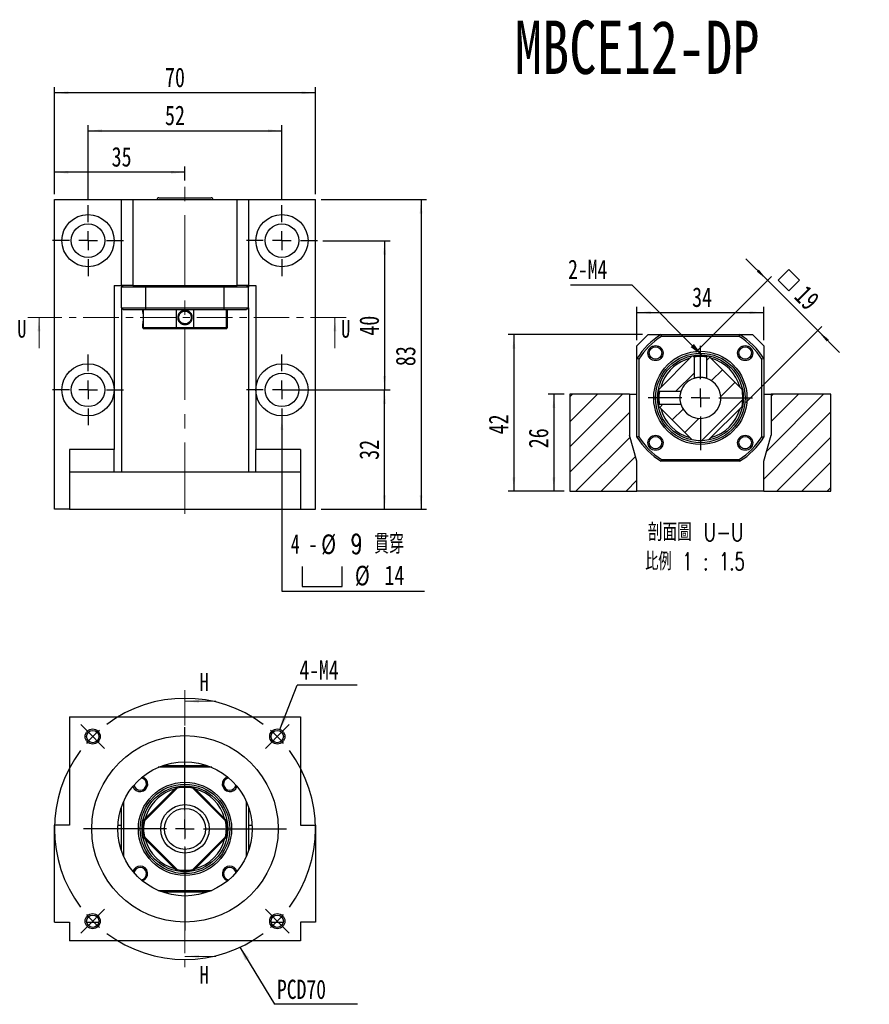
# Model space of a CAD drawing. Header units: millimetres. Extents: x 28 to 287, y 14 to 199.
# Tile 1 of 9: x 28 to 180, y 23 to 199. Entities that reach past the tile are written whole.
import ezdxf

# ---------------------------------------------------------------- set-up
doc = ezdxf.new("R2010")
doc.units = ezdxf.units.MM
doc.linetypes.add('CENTER', pattern=[10.16, 6.35, -1.27, 1.27, -1.27])
doc.linetypes.add('CENTERX2', pattern=[20.32, 12.7, -2.54, 2.54, -2.54])
doc.layers.add('FORMAT', color=7, linetype='Continuous')
doc.styles.add('SLDTEXTSTYLE0', font='TXT', dxfattribs={"width": 0.75})
doc.styles.add('SLDTEXTSTYLE1', font='TXT', dxfattribs={"width": 0.75, "bigfont": 'bigfont'})
doc.styles.add('SLDTEXTSTYLE3', font='TXT', dxfattribs={"width": 0.666667})
doc.styles.add('SLDTEXTSTYLE4', font='TXT', dxfattribs={"width": 0.6875, "bigfont": 'bigfont'})
doc.styles.add('SLDTEXTSTYLE5', font='TXT', dxfattribs={"width": 0.675, "bigfont": 'bigfont'})
doc.dimstyles.new('SLDDIMSTYLE0', dxfattribs={"dimtxt": 0.18, "dimasz": 2.5, "dimexe": 0, "dimexo": 0.0625, "dimgap": 0, "dimtad": 0, "dimtih": 1, "dimtoh": 1, "dimdec": 0, "dimrnd": 1e-09, "dimzin": 0, "dimdsep": 46, "dimtxsty": 'Standard', "dimsah": 1, "dimcen": 0.09, "dimadec": 0, "dimazin": 0, "dimtfac": 2.5, "dimtdec": 0, "dimtofl": 0, "dimtmove": 0, "dimatfit": 3, "dimfxl": 1, "dimfrac": 2, "dimtolj": 1, "dimtzin": 0, "dimarcsym": 0})
doc.dimstyles.new('SLDDIMSTYLE2', dxfattribs={"dimtxt": 3.5, "dimasz": 2.5, "dimexe": 0, "dimexo": 0.0625, "dimgap": 0.875, "dimtad": 1, "dimlfac": 1.5, "dimrnd": 1e-09, "dimzin": 12, "dimdsep": 46, "dimtxsty": 'SLDTEXTSTYLE0', "dimsah": 1, "dimcen": 0.09, "dimadec": 0, "dimazin": 3, "dimtfac": 1, "dimtofl": 0, "dimtmove": 0, "dimatfit": 3, "dimfxl": 1, "dimfrac": 2, "dimtolj": 1, "dimtzin": 12, "dimarcsym": 0})
doc.dimstyles.new('SLDDIMSTYLE3', dxfattribs={"dimtxt": 3.5, "dimasz": 2.5, "dimexe": 0, "dimexo": 0.0625, "dimgap": 0.875, "dimtad": 0, "dimtih": 1, "dimtoh": 1, "dimdec": 1, "dimlfac": 1.5, "dimrnd": 1e-09, "dimzin": 12, "dimdsep": 46, "dimtxsty": 'SLDTEXTSTYLE0', "dimsah": 1, "dimcen": 0, "dimadec": 0, "dimazin": 3, "dimtfac": 1, "dimtdec": 1, "dimtofl": 0, "dimtmove": 0, "dimatfit": 3, "dimfxl": 1, "dimfrac": 2, "dimtolj": 1, "dimtzin": 12, "dimarcsym": 0})
doc.dimstyles.new('SLDDIMSTYLE4', dxfattribs={"dimtxt": 3.5, "dimasz": 2.5, "dimexe": 0, "dimexo": 0.0625, "dimgap": 0.875, "dimtad": 1, "dimlfac": 1.5, "dimrnd": 1e-09, "dimzin": 12, "dimdsep": 46, "dimtxsty": 'SLDTEXTSTYLE0', "dimsah": 1, "dimcen": 0.09, "dimadec": 0, "dimazin": 3, "dimtfac": 1, "dimtmove": 0, "dimatfit": 0, "dimfxl": 1, "dimfrac": 2, "dimtolj": 1, "dimtzin": 12, "dimarcsym": 0})

# ---------------------------------------------------------------- blocks, each defined once
blk = doc.blocks.new('SW_NOTE_0')
at = {"layer": 'FORMAT', "color": 0}
blk.add_line((14.81, 0), (0, 0), dxfattribs=at)
at = {"layer": 'FORMAT', "color": 0, "insert": (0.41, 4.4), "char_height": 3.44, "attachment_point": 1, "style": 'SLDTEXTSTYLE0'}
blk.add_mtext('PCD70', dxfattribs=at)
blk = doc.blocks.new('SW_NOTE_1')
at = {"layer": 'FORMAT', "color": 0}
blk.add_line((10.7, 0), (0, 0), dxfattribs=at)
at = {"layer": 'FORMAT', "color": 0, "insert": (0.38, 4.43), "char_height": 3.44, "attachment_point": 1, "style": 'SLDTEXTSTYLE0'}
blk.add_mtext('4-M4', dxfattribs=at)
blk = doc.blocks.new('SW_CENTERMARKSYMBOL_0')
at = {"layer": 'FORMAT', "color": 0}
for p, q in [((0, 3.33), (0, 18.17)), ((-3.33, 0), (-18.17, 0)), ((0, 0), (-1.67, 0)), ((0, 0), (0, 1.67)), ((0, 0), (0, -1.67)), ((0, 0), (1.67, 0)), ((3.33, 0), (18.17, 0)), ((0, -3.33), (0, -18.17))]:
    blk.add_line(p, q, dxfattribs=at)
blk = doc.blocks.new('SW_CENTERMARKSYMBOL_1')
at = {"layer": 'FORMAT', "color": 0}
for p, q in [((-34.18, 1.18), (-35.13, 2.13)), ((1.18, 1.18), (2.13, 2.13)), ((-33, 0), (-34.18, 1.18)), ((-33, 0), (-31.82, -1.18)), ((-16.5, -13.17), (-16.5, 1.67)), ((0, 0), (-1.18, -1.18)), ((0, 0), (1.18, 1.18)), ((-31.82, -1.18), (-30.87, -2.13)), ((-1.18, -1.18), (-2.13, -2.13)), ((-16.5, -16.5), (-16.5, -14.83)), ((-19.83, -16.5), (-34.66, -16.5)), ((-16.5, -16.5), (-18.17, -16.5)), ((-16.5, -16.5), (-16.5, -18.17)), ((-16.5, -16.5), (-14.83, -16.5)), ((-13.17, -16.5), (1.67, -16.5)), ((-16.5, -19.83), (-16.5, -34.66)), ((-31.82, -31.82), (-30.87, -30.87)), ((-1.18, -31.82), (-2.13, -30.87)), ((-33, -33), (-34.18, -34.18)), ((-33, -33), (-31.82, -31.82)), ((0, -33), (-1.18, -31.82)), ((0, -33), (1.18, -34.18)), ((-34.18, -34.18), (-35.13, -35.13)), ((1.18, -34.18), (2.13, -35.13))]:
    blk.add_line(p, q, dxfattribs=at)
for start, end in [(53.1851, 126.8149), (130.9074, 135), (45, 49.0926), (135, 139.0926), (40.9074, 45), (143.1851, 216.8149), (323.1851, 36.8149), (220.9074, 225), (225, 229.0926), (310.9074, 315), (315, 319.0926), (233.1851, 306.8149)]:
    blk.add_arc((-16.5, -16.5), 23.33, start, end, dxfattribs=at)
blk = doc.blocks.new('_D')
at = {"layer": 'FORMAT', "color": 7}
for p, q in [((82.28, 166.47), (101.15, 166.47)), ((100.15, 166.47), (100.15, 111.13)), ((82.28, 111.13), (101.15, 111.13))]:
    blk.add_line(p, q, dxfattribs=at)
for points in [[(100.15, 166.47), (99.9, 163.97), (100.4, 163.97)], [(100.15, 111.13), (100.4, 113.63), (99.9, 113.63)]]:
    blk.add_solid(points, dxfattribs=at)
at = {"layer": 'FORMAT', "color": 7, "insert": (95.63, 136.71), "char_height": 3.5, "attachment_point": 1, "rotation": 90, "style": 'SLDTEXTSTYLE0'}
blk.add_mtext('83', dxfattribs=at)
blk = doc.blocks.new('_D_1')
at = {"layer": 'FORMAT', "color": 7}
for p, q in [((34.61, 167.47), (34.61, 186.56)), ((81.28, 167.47), (81.28, 186.56)), ((81.28, 185.56), (34.61, 185.56))]:
    blk.add_line(p, q, dxfattribs=at)
for points in [[(34.61, 185.56), (37.11, 185.31), (37.11, 185.81)], [(81.28, 185.56), (78.78, 185.81), (78.78, 185.31)]]:
    blk.add_solid(points, dxfattribs=at)
at = {"layer": 'FORMAT', "color": 7, "insert": (54.37, 190.07), "char_height": 3.5, "attachment_point": 1, "style": 'SLDTEXTSTYLE0'}
blk.add_mtext('70', dxfattribs=at)
blk = doc.blocks.new('_D_2')
at = {"layer": 'FORMAT', "color": 7}
for p, q in [((76.28, 132.47), (94.63, 132.47)), ((93.63, 111.13), (93.63, 132.47)), ((82.28, 111.13), (94.63, 111.13))]:
    blk.add_line(p, q, dxfattribs=at)
for points in [[(93.63, 132.47), (93.38, 129.97), (93.88, 129.97)], [(93.63, 111.13), (93.88, 113.63), (93.38, 113.63)]]:
    blk.add_solid(points, dxfattribs=at)
at = {"layer": 'FORMAT', "color": 7, "insert": (89.12, 119.96), "char_height": 3.5, "attachment_point": 1, "rotation": 90, "style": 'SLDTEXTSTYLE0'}
blk.add_mtext('32', dxfattribs=at)
blk = doc.blocks.new('SW_SYMBOL_HOLE_SPOT')
at = {"layer": 'FORMAT', "color": 0}
for p, q in [((0, 875), (0, 75)), ((1600, 75), (1600, 875)), ((0, 75), (1600, 75))]:
    blk.add_line(p, q, dxfattribs=at)
blk = doc.blocks.new('_D_3')
at = {"layer": 'FORMAT'}
for p, q in [((75.28, 127.8), (75.28, 96.51)), ((75.28, 96.51), (100.79, 96.51))]:
    blk.add_line(p, q, dxfattribs=at)
blk.add_solid([(75.28, 127.8), (75.03, 125.3), (75.53, 125.3)], dxfattribs=at)
at = {"layer": 'FORMAT', "xscale": 0.0044707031, "yscale": 0.0044707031, "zscale": 0.0044707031}
blk.add_blockref('SW_SYMBOL_HOLE_SPOT', (78.88, 97), dxfattribs=at)
at = {"layer": 'FORMAT', "char_height": 3.5, "attachment_point": 1}
for s, insert, style in [('4 -', (76.87, 106.69), 'SLDTEXTSTYLE3'), ('%%c', (82.3, 106.63), 'SLDTEXTSTYLE0'), ('9 \\M+18AD1\\M+190FA', (87.58, 106.69), 'SLDTEXTSTYLE4'), ('%%c', (88.33, 101.03), 'SLDTEXTSTYLE0'), ('14', (93.61, 101.08), 'SLDTEXTSTYLE0')]:
    blk.add_mtext(s, dxfattribs=dict(at, insert=insert, style=style))
blk = doc.blocks.new('_D_4')
at = {"layer": 'FORMAT', "color": 7}
for p, q in [((40.61, 166.47), (40.61, 179.77)), ((75.28, 166.47), (75.28, 179.77)), ((40.61, 178.77), (75.28, 178.77))]:
    blk.add_line(p, q, dxfattribs=at)
for points in [[(40.61, 178.77), (43.11, 178.52), (43.11, 179.02)], [(75.28, 178.77), (72.78, 179.02), (72.78, 178.52)]]:
    blk.add_solid(points, dxfattribs=at)
at = {"layer": 'FORMAT', "color": 7, "insert": (54.37, 183.28), "char_height": 3.5, "attachment_point": 1, "style": 'SLDTEXTSTYLE0'}
blk.add_mtext('52', dxfattribs=at)
blk = doc.blocks.new('_D_5')
at = {"layer": 'FORMAT', "color": 7}
for p, q in [((82.61, 159.13), (94.63, 159.13)), ((93.63, 159.13), (93.63, 132.47)), ((82.61, 132.47), (94.63, 132.47))]:
    blk.add_line(p, q, dxfattribs=at)
for points in [[(93.63, 159.13), (93.38, 156.63), (93.88, 156.63)], [(93.63, 132.47), (93.88, 134.97), (93.38, 134.97)]]:
    blk.add_solid(points, dxfattribs=at)
at = {"layer": 'FORMAT', "color": 7, "insert": (89.12, 142.15), "char_height": 3.5, "attachment_point": 1, "rotation": 90, "style": 'SLDTEXTSTYLE0'}
blk.add_mtext('40', dxfattribs=at)
blk = doc.blocks.new('_D_6')
at = {"layer": 'FORMAT', "color": 7}
for p, q in [((34.61, 167.47), (34.61, 172.36)), ((57.95, 171.36), (34.61, 171.36)), ((57.95, 169.88), (57.95, 172.36))]:
    blk.add_line(p, q, dxfattribs=at)
for points in [[(34.61, 171.36), (37.11, 171.11), (37.11, 171.61)], [(57.95, 171.36), (55.45, 171.61), (55.45, 171.11)]]:
    blk.add_solid(points, dxfattribs=at)
at = {"layer": 'FORMAT', "color": 7, "insert": (44.83, 175.88), "char_height": 3.5, "attachment_point": 1, "style": 'SLDTEXTSTYLE0'}
blk.add_mtext('35', dxfattribs=at)
blk = doc.blocks.new('SW_CENTERMARKSYMBOL_2')
at = {"layer": 'FORMAT', "color": 0}
for p, q in [((0, 3.33), (0, 6.33)), ((-3.33, 0), (-6.33, 0)), ((0, 0), (-1.67, 0)), ((0, 0), (0, 1.67)), ((0, 0), (0, -1.67)), ((0, 0), (1.67, 0)), ((3.33, 0), (6.33, 0)), ((0, -3.33), (0, -6.33))]:
    blk.add_line(p, q, dxfattribs=at)
blk = doc.blocks.new('SW_CENTERMARKSYMBOL_3')
at = {"layer": 'FORMAT', "color": 0}
for p, q in [((0, 3.33), (0, 6.33)), ((-3.33, 0), (-6.33, 0)), ((0, 0), (-1.67, 0)), ((0, 0), (0, 1.67)), ((0, 0), (0, -1.67)), ((0, 0), (1.67, 0)), ((3.33, 0), (6.33, 0)), ((0, -3.33), (0, -6.33))]:
    blk.add_line(p, q, dxfattribs=at)
blk = doc.blocks.new('SW_CENTERMARKSYMBOL_4')
at = {"layer": 'FORMAT', "color": 0}
for p, q in [((0, 3.33), (0, 6.33)), ((-3.33, 0), (-6.33, 0)), ((0, 0), (-1.67, 0)), ((0, 0), (0, 1.67)), ((0, 0), (0, -1.67)), ((0, 0), (1.67, 0)), ((3.33, 0), (6.33, 0)), ((0, -3.33), (0, -6.33))]:
    blk.add_line(p, q, dxfattribs=at)
blk = doc.blocks.new('SW_CENTERMARKSYMBOL_5')
at = {"layer": 'FORMAT', "color": 0}
for p, q in [((0, 3.33), (0, 6.33)), ((-3.33, 0), (-6.33, 0)), ((0, 0), (-1.67, 0)), ((0, 0), (0, 1.67)), ((0, 0), (0, -1.67)), ((0, 0), (1.67, 0)), ((3.33, 0), (6.33, 0)), ((0, -3.33), (0, -6.33))]:
    blk.add_line(p, q, dxfattribs=at)
blk = doc.blocks.new('_D_7')
at = {"layer": 'FORMAT', "color": 7}
for p, q in [((125.75, 131.7), (122.9, 131.7)), ((123.9, 131.7), (123.9, 114.36)), ((125.75, 114.36), (122.9, 114.36))]:
    blk.add_line(p, q, dxfattribs=at)
for points in [[(123.9, 131.7), (123.65, 129.2), (124.15, 129.2)], [(123.9, 114.36), (124.15, 116.86), (123.65, 116.86)]]:
    blk.add_solid(points, dxfattribs=at)
at = {"layer": 'FORMAT', "color": 7, "insert": (119.39, 122.03), "char_height": 3.5, "attachment_point": 1, "rotation": 90, "style": 'SLDTEXTSTYLE0'}
blk.add_mtext('26', dxfattribs=at)
blk = doc.blocks.new('_D_8')
at = {"layer": 'FORMAT', "color": 7}
for p, q in [((139.75, 142.36), (115.75, 142.36)), ((116.75, 142.36), (116.75, 114.36)), ((125.75, 114.36), (115.75, 114.36))]:
    blk.add_line(p, q, dxfattribs=at)
for points in [[(116.75, 142.36), (116.5, 139.86), (117, 139.86)], [(116.75, 114.36), (117, 116.86), (116.5, 116.86)]]:
    blk.add_solid(points, dxfattribs=at)
at = {"layer": 'FORMAT', "color": 7, "insert": (112.24, 124.51), "char_height": 3.5, "attachment_point": 1, "rotation": 90, "style": 'SLDTEXTSTYLE0'}
blk.add_mtext('42', dxfattribs=at)
blk = doc.blocks.new('_D_9')
at = {"layer": 'FORMAT', "color": 7}
for p, q in [((138.75, 141.36), (138.75, 147.28)), ((138.75, 146.28), (161.42, 146.28)), ((161.42, 141.36), (161.42, 147.28))]:
    blk.add_line(p, q, dxfattribs=at)
for points in [[(138.75, 146.28), (141.25, 146.03), (141.25, 146.53)], [(161.42, 146.28), (158.92, 146.53), (158.92, 146.03)]]:
    blk.add_solid(points, dxfattribs=at)
at = {"layer": 'FORMAT', "color": 7, "insert": (148.61, 150.79), "char_height": 3.5, "attachment_point": 1, "style": 'SLDTEXTSTYLE0'}
blk.add_mtext('34', dxfattribs=at)
blk = doc.blocks.new('SW_SYMBOL_MOD_BOX')
at = {"layer": 'FORMAT', "color": 0}
for p, q in [((200, 200), (200, 800)), ((200, 800), (800, 800)), ((800, 800), (800, 200)), ((200, 200), (800, 200))]:
    blk.add_line(p, q, dxfattribs=at)
blk = doc.blocks.new('_D_10')
at = {"layer": 'FORMAT', "color": 7}
for p, q in [((162.12, 152.02), (158.23, 155.91)), ((149.29, 139.19), (162.82, 152.73)), ((162.12, 152.02), (171.07, 143.06)), ((158.24, 130.23), (171.78, 143.77)), ((171.07, 143.06), (174.96, 139.17))]:
    blk.add_line(p, q, dxfattribs=at)
for points in [[(162.12, 152.02), (160.53, 153.96), (160.17, 153.61)], [(171.07, 143.06), (172.67, 141.12), (173.02, 141.47)]]:
    blk.add_solid(points, dxfattribs=at)
at = {"layer": 'FORMAT', "color": 7, "xscale": 0.0044707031, "yscale": 0.0044707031, "zscale": 0.0044707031, "rotation": 315}
blk.add_blockref('SW_SYMBOL_MOD_BOX', (162.73, 152.09), dxfattribs=at)
at = {"layer": 'FORMAT', "color": 7, "insert": (169.15, 151.44), "char_height": 3.5, "attachment_point": 1, "rotation": 315, "style": 'SLDTEXTSTYLE0'}
blk.add_mtext('19', dxfattribs=at)
blk = doc.blocks.new('SW_NOTE_2')
at = {"layer": 'FORMAT', "color": 0, "char_height": 3.175, "attachment_point": 2}
for s, insert, style in [('\\M+19655\\M+196CA\\M+19AA4 U-U', (10.32, 4.09), 'SLDTEXTSTYLE1'), ('\\M+194E4\\M+197E1 1 : 1.5', (10.2, -1.14), 'SLDTEXTSTYLE5')]:
    blk.add_mtext(s, dxfattribs=dict(at, insert=insert, style=style))
blk = doc.blocks.new('SW_NOTE_3')
at = {"layer": 'FORMAT', "color": 0}
blk.add_line((-10.94, 0), (0, 0), dxfattribs=at)
at = {"layer": 'FORMAT', "color": 0, "insert": (-11.39, 4.5), "char_height": 3.44, "attachment_point": 1, "style": 'SLDTEXTSTYLE0'}
blk.add_mtext('2-M4', dxfattribs=at)
blk = doc.blocks.new('SW_CENTERMARKSYMBOL_6')
at = {"layer": 'FORMAT', "color": 0}
for p, q in [((0, 3.33), (0, 9.33)), ((-3.33, 0), (-9.33, 0)), ((0, 0), (-1.67, 0)), ((0, 0), (0, 1.67)), ((0, 0), (0, -1.67)), ((0, 0), (1.67, 0)), ((3.33, 0), (9.33, 0)), ((0, -3.33), (0, -9.33))]:
    blk.add_line(p, q, dxfattribs=at)

msp = doc.modelspace()

# ---------------------------------------------------------------- hatches: boundary and pattern name
at = {"layer": 'FORMAT', "linetype": 'Continuous', "lineweight": 18}
h = msp.add_hatch(dxfattribs=at)
h.set_pattern_fill('ANSI31', color=256, style=0)
edge = h.paths.add_edge_path(flags=0)
edge.add_arc((150.0859, 131.0304), 7.6, 189.887851, 191.44269)
edge.add_line((142.637, 129.5226), (148.5782, 123.5814))
edge.add_arc((150.0859, 131.0304), 7.6, 258.55731, 281.44269)
edge.add_line((151.5936, 123.5814), (157.5348, 129.5226))
edge.add_arc((150.0859, 131.0304), 7.6, 348.55731, 371.44269)
edge.add_line((157.5348, 132.5381), (151.5936, 138.4793))
edge.add_arc((150.0859, 131.0304), 7.6, 78.55731, 80.112108)
edge.add_spline(control_points=[(151.391, 138.5175), (151.3764, 138.503), (151.3619, 138.4885), (151.3474, 138.474), (151.3329, 138.4595), (151.3184, 138.445), (151.3039, 138.4305), (151.2756, 138.4021), (151.2472, 138.3738), (151.2189, 138.3455)], knot_values=[0, 0, 0, 0, 0.00009231, 0.00009231, 0.00009231, 0.00018461, 0.00018461, 0.00018461, 0.00036496, 0.00036496, 0.00036496, 0.00036496], weights=[1, 1, 1, 1, 1, 1, 1, 1, 1, 1], degree=3, periodic=0)
edge.add_line((151.2189, 138.3455), (151.2189, 134.5176))
edge.add_arc((150.0859, 131.0304), 3.6667, -162.001201, 72.001201, ccw=False)
edge.add_line((146.5987, 129.8974), (142.7708, 129.8974))
edge.add_spline(control_points=[(142.7708, 129.8974), (142.7563, 129.8829), (142.7418, 129.8684), (142.7273, 129.8539), (142.7128, 129.8394), (142.6983, 129.8249), (142.6838, 129.8103), (142.6555, 129.782), (142.6271, 129.7537), (142.5988, 129.7253)], knot_values=[0, 0, 0, 0, 0.00009231, 0.00009231, 0.00009231, 0.00018461, 0.00018461, 0.00018461, 0.00036496, 0.00036496, 0.00036496, 0.00036496], weights=[1, 1, 1, 1, 1, 1, 1, 1, 1, 1], degree=3, periodic=0)
h = msp.add_hatch(dxfattribs=at)
h.set_pattern_fill('ANSI31', color=256, style=0)
edge = h.paths.add_edge_path(flags=0)
edge.add_arc((150.0859, 131.0304), 7.6, 168.55731, 170.112157)
edge.add_spline(control_points=[(142.5988, 132.3354), (142.6133, 132.3209), (142.6278, 132.3064), (142.6423, 132.2919), (142.6568, 132.2774), (142.6713, 132.2629), (142.6858, 132.2484), (142.7141, 132.22), (142.7425, 132.1917), (142.7708, 132.1633)], knot_values=[0, 0, 0, 0, 0.00009231, 0.00009231, 0.00009231, 0.00018461, 0.00018461, 0.00018461, 0.00036496, 0.00036496, 0.00036496, 0.00036496], weights=[1, 1, 1, 1, 1, 1, 1, 1, 1, 1], degree=3, periodic=0)
edge.add_line((142.7708, 132.1633), (146.5987, 132.1634))
edge.add_arc((150.0859, 131.0304), 3.6667, 107.998799, 162.001201, ccw=False)
edge.add_line((148.9529, 134.5176), (148.9529, 138.3455))
edge.add_spline(control_points=[(148.9529, 138.3455), (148.9384, 138.36), (148.9239, 138.3745), (148.9094, 138.389), (148.8949, 138.4035), (148.8804, 138.418), (148.8659, 138.4325), (148.8375, 138.4608), (148.8092, 138.4892), (148.7808, 138.5175)], knot_values=[0, 0, 0, 0, 0.00009231, 0.00009231, 0.00009231, 0.00018461, 0.00018461, 0.00018461, 0.00036496, 0.00036496, 0.00036496, 0.00036496], weights=[1, 1, 1, 1, 1, 1, 1, 1, 1, 1], degree=3, periodic=0)
edge.add_arc((150.0859, 131.0304), 7.6, 99.887704, 101.44269)
edge.add_line((148.5782, 138.4793), (142.637, 132.5381))
h = msp.add_hatch(dxfattribs=at)
h.set_pattern_fill('ANSI31', color=256, style=0)
h.paths.add_polyline_path([(137.4192, 131.697), (126.7526, 131.697), (126.7526, 114.3637), (138.7526, 114.3637), (138.7526, 119.697), (137.4192, 124.3637)], flags=0)
h = msp.add_hatch(dxfattribs=at)
h.set_pattern_fill('ANSI31', color=256, style=0)
h.paths.add_polyline_path([(161.4192, 119.697), (161.4192, 114.3637), (173.4192, 114.3637), (173.4192, 131.697), (162.7526, 131.697), (162.7526, 124.3637)], flags=0)

# ---------------------------------------------------------------- linework, layer by layer
at = {"color": 7, "linetype": 'Continuous', "lineweight": 25}
for p, q in [((34.6149, 111.1344), (34.6149, 166.4677)), ((34.6149, 166.4677), (46.6149, 166.4677)), ((46.6149, 151.1344), (46.6149, 166.4677)), ((46.6149, 166.4677), (48.6149, 166.4677)), ((48.6149, 166.4677), (48.6149, 151.1344)), ((48.6149, 166.4677), (67.2816, 166.4677)), ((53.2816, 166.801), (62.6149, 166.801)), ((67.2816, 151.1344), (67.2816, 166.4677)), ((67.2816, 166.4677), (69.2816, 166.4677)), ((69.2816, 166.4677), (69.2816, 151.1344)), ((69.2816, 166.4677), (81.2816, 166.4677)), ((81.2816, 111.1344), (81.2816, 166.4677)), ((45.2816, 151.1344), (45.2816, 121.801)), ((45.2816, 151.1344), (46.6149, 151.1344)), ((48.6149, 151.1344), (46.6149, 151.1344)), ((46.6149, 151.1344), (46.6149, 150.801)), ((50.9245, 150.801), (46.6149, 150.801)), ((46.6149, 147.1344), (46.6149, 150.801)), ((48.6149, 151.1344), (67.2816, 151.1344)), ((64.972, 150.801), (50.9245, 150.801)), ((50.9245, 147.1344), (50.9245, 150.801)), ((69.2816, 150.801), (64.972, 150.801)), ((64.972, 147.1344), (64.972, 150.801)), ((69.2816, 151.1344), (67.2816, 151.1344)), ((69.2816, 151.1344), (70.6149, 151.1344)), ((69.2816, 151.1344), (69.2816, 150.801)), ((69.2816, 147.1344), (69.2816, 150.801)), ((70.6149, 151.1344), (70.6149, 121.801)), ((46.6149, 147.1344), (50.9245, 147.1344)), ((46.6149, 147.1344), (46.6149, 117.801)), ((51.02, 146.801), (46.9483, 146.801)), ((50.3483, 146.801), (50.3483, 146.6764)), ((50.4993, 146.801), (50.4993, 143.601)), ((50.9245, 147.1344), (64.972, 147.1344)), ((64.8765, 146.801), (51.02, 146.801)), ((56.4405, 143.601), (56.4405, 146.801)), ((59.456, 146.801), (59.456, 143.601)), ((68.9483, 146.801), (64.8765, 146.801)), ((64.972, 147.1344), (69.2816, 147.1344)), ((65.3972, 143.601), (65.3972, 146.801)), ((65.5483, 143.601), (65.5483, 146.801)), ((69.2816, 147.1344), (69.2816, 117.801)), ((50.3483, 144.1259), (50.3483, 143.601)), ((50.3483, 143.601), (50.5483, 143.401)), ((50.3483, 143.601), (50.4993, 143.601)), ((50.4993, 143.601), (56.4405, 143.601)), ((50.6837, 143.401), (50.5483, 143.401)), ((56.539, 143.401), (50.6837, 143.401)), ((56.4405, 143.601), (59.456, 143.601)), ((59.3575, 143.401), (56.539, 143.401)), ((65.2128, 143.401), (59.3575, 143.401)), ((59.456, 143.601), (65.3972, 143.601)), ((65.3483, 143.401), (65.2128, 143.401)), ((65.3483, 143.401), (65.5483, 143.601)), ((65.3972, 143.601), (65.5483, 143.601)), ((140.7526, 142.3637), (138.7526, 140.3637)), ((140.7526, 142.3637), (143.0621, 142.3637)), ((143.0621, 142.3637), (157.1097, 142.3637)), ((157.0141, 142.0304), (143.1577, 142.0304)), ((157.1097, 142.3637), (159.4192, 142.3637)), ((161.4192, 140.3637), (159.4192, 142.3637)), ((138.7526, 138.0541), (138.7526, 140.3637)), ((161.4192, 140.3637), (161.4192, 138.0541)), ((138.7526, 124.0066), (138.7526, 138.0541)), ((139.0859, 137.9586), (139.0859, 124.1022)), ((148.5782, 138.4793), (142.637, 132.5381)), ((148.9529, 138.3455), (148.9529, 134.5176)), ((151.2189, 134.5176), (151.2189, 138.3455)), ((157.5348, 132.5381), (151.5936, 138.4793)), ((161.0859, 124.1022), (161.0859, 137.9586)), ((161.4192, 138.0541), (161.4192, 124.0066)), ((146.5987, 132.1634), (142.7708, 132.1634)), ((126.7526, 131.697), (126.7526, 114.3637)), ((137.4192, 131.697), (126.7526, 131.697)), ((137.4192, 131.697), (137.4192, 124.3637)), ((137.4192, 131.697), (138.7526, 131.697)), ((161.4192, 131.697), (162.7526, 131.697)), ((162.7526, 131.697), (162.7526, 124.3637)), ((173.4192, 131.697), (162.7526, 131.697)), ((173.4192, 114.3637), (173.4192, 131.697)), ((142.637, 129.5226), (148.5782, 123.5814)), ((142.7708, 129.8974), (146.5987, 129.8974)), ((151.5936, 123.5814), (157.5348, 129.5226)), ((138.7526, 119.697), (137.4192, 124.3637)), ((161.4192, 119.697), (162.7526, 124.3637)), ((45.2816, 121.801), (37.2816, 121.801)), ((37.2816, 121.801), (37.2816, 117.801)), ((45.2816, 117.801), (45.2816, 121.801)), ((78.6149, 121.801), (70.6149, 121.801)), ((70.6149, 117.801), (70.6149, 121.801)), ((78.6149, 121.801), (78.6149, 117.801)), ((138.7526, 114.3637), (138.7526, 119.697)), ((157.1097, 119.697), (143.0621, 119.697)), ((143.1577, 120.0304), (157.0141, 120.0304)), ((161.4192, 114.3637), (161.4192, 119.697)), ((37.2816, 117.801), (78.6149, 117.801)), ((37.2816, 117.801), (37.2816, 111.1344)), ((78.6149, 117.801), (78.6149, 111.1344)), ((126.7526, 114.3637), (138.7526, 114.3637)), ((161.4192, 114.3637), (138.7526, 114.3637)), ((161.4192, 114.3637), (173.4192, 114.3637)), ((37.2816, 111.1344), (34.6149, 111.1344)), ((37.2816, 111.1344), (78.6149, 111.1344)), ((78.6149, 111.1344), (81.2816, 111.1344)), ((37.2816, 74.0085), (37.2816, 54.6752)), ((37.2816, 74.0085), (78.6149, 74.0085)), ((78.6149, 74.0085), (78.6149, 54.6752)), ((54.0042, 65.3418), (61.8923, 65.3418)), ((62.7441, 65.0085), (53.1524, 65.0085)), ((50.4993, 55.5162), (56.4405, 61.4574)), ((56.539, 61.2731), (50.6837, 55.4178)), ((65.2128, 55.4178), (59.3575, 61.2731)), ((59.456, 61.4574), (65.3972, 55.5162)), ((46.9483, 58.8043), (46.9483, 49.2127)), ((68.9483, 49.2127), (68.9483, 58.8043)), ((46.6149, 50.0644), (46.6149, 57.9525)), ((69.2816, 57.9525), (69.2816, 50.0644)), ((34.6149, 37.3418), (34.6149, 54.6752)), ((37.2816, 54.6752), (34.6149, 54.6752)), ((45.9668, 54.6752), (46.6149, 54.6752)), ((69.2816, 54.6752), (69.9297, 54.6752)), ((78.6149, 54.6752), (81.2816, 54.6752)), ((81.2816, 54.6752), (81.2816, 37.3418)), ((56.4405, 46.5595), (50.4993, 52.5007)), ((50.6837, 52.5992), (56.539, 46.7439)), ((59.3575, 46.7439), (65.2128, 52.5992)), ((65.3972, 52.5007), (59.456, 46.5595)), ((53.1524, 43.0085), (62.7441, 43.0085)), ((61.8923, 42.6752), (54.0042, 42.6752)), ((34.6149, 37.3418), (37.2816, 37.3418)), ((37.2816, 37.3418), (37.2816, 34.0085)), ((81.2816, 37.3418), (78.6149, 37.3418)), ((78.6149, 37.3418), (78.6149, 34.0085)), ((78.6149, 34.0085), (37.2816, 34.0085))]:
    msp.add_line(p, q, dxfattribs=at)
at = {"color": 7, "linetype": 'CENTER', "lineweight": 18}
for p, q in [((86.7572, 145.429), (29.8501, 145.429)), ((57.9483, 78.8085), (57.9483, 29.2085))]:
    msp.add_line(p, q, dxfattribs=at)
at = {"color": 7, "linetype": 'Continuous', "lineweight": 18}
for p, q in [((31.8501, 139.929), (31.8501, 145.429)), ((84.7572, 139.929), (84.7572, 145.429)), ((63.4483, 76.8085), (57.9483, 76.8085)), ((63.4483, 31.2085), (57.9483, 31.2085))]:
    msp.add_line(p, q, dxfattribs=at)
at = {"color": 7, "linetype": 'Continuous', "lineweight": 25, "flags": 128}
for points in [[(148.9529, 138.3455), (148.9094, 138.389), (148.8659, 138.4325), (148.8234, 138.475), (148.7808, 138.5175)], [(151.3909, 138.5175), (151.3474, 138.474), (151.3039, 138.4305), (151.2614, 138.388), (151.2189, 138.3455)], [(143.3119, 133.8394), (143.1229, 133.3314), (142.9935, 132.8946)], [(142.5988, 132.3354), (142.6423, 132.2919), (142.6858, 132.2484), (142.7283, 132.2058), (142.7708, 132.1633)], [(142.7708, 129.8974), (142.7273, 129.8539), (142.6838, 129.8103), (142.6413, 129.7678), (142.5988, 129.7253)], [(51.1742, 56.8175), (50.9525, 56.2078), (50.8558, 55.8728)]]:
    msp.add_lwpolyline(points, dxfattribs=at)
at = {"color": 7, "linetype": 'Continuous', "lineweight": 25}
for centre, radius in [((40.6149, 159.1344), 4.6667), ((75.2816, 159.1344), 4.6667), ((40.6149, 159.1344), 3), ((75.2816, 159.1344), 3), ((142.072, 139.0442), 1.35), ((142.072, 139.0442), 1.1167), ((150.0859, 131.0304), 8.3333), ((150.0859, 131.0304), 8), ((158.0998, 139.0442), 1.35), ((158.0998, 139.0442), 1.1167), ((150.0859, 131.0304), 7.6667), ((40.6149, 132.4677), 4.6633), ((75.2816, 132.4677), 4.6633), ((40.6149, 132.4677), 3), ((75.2816, 132.4677), 3), ((142.072, 123.0165), 1.35), ((142.072, 123.0165), 1.1167), ((158.0998, 123.0165), 1.35), ((158.0998, 123.0165), 1.1167), ((41.4491, 70.5076), 1.35), ((41.4491, 70.5076), 1.1), ((57.9483, 54.0085), 16.6667), ((74.4474, 70.5076), 1.35), ((74.4474, 70.5076), 1.1), ((57.9483, 54.0085), 12), ((57.9483, 54.0085), 8.3333), ((57.9483, 54.0085), 8), ((57.9483, 54.0085), 7.6667), ((57.9483, 54.0085), 4.3333), ((57.9483, 54.0085), 3.6667), ((41.4491, 37.5093), 1.35), ((74.4474, 37.5093), 1.35), ((41.4491, 37.5093), 1.1), ((74.4474, 37.5093), 1.1)]:
    msp.add_circle(centre, radius, dxfattribs=at)
for centre, radius, start, end in [((53.2816, 166.4677), 0.3333, 90, 180), ((62.6149, 166.4677), 0.3333, 0, 90), ((150.0859, 131.0304), 13.3333, 121.788331, 148.211669), ((150.0859, 131.0304), 13, 122.204228, 147.795772), ((150.0859, 131.0304), 13, 32.204228, 57.795772), ((150.0859, 131.0304), 13.3333, 31.788331, 58.211669), ((150.0859, 131.0304), 7.3333, 104.727359, 157.477326), ((150.0859, 131.0304), 7.6, 99.887899, 101.44269), ((150.0859, 131.0304), 7.6, 78.55731, 80.112108), ((150.0859, 131.0304), 7.3333, 14.727359, 75.272641), ((150.0859, 131.0304), 3.6667, 197.998799, 72.001201), ((150.0859, 131.0304), 3.6667, 107.998799, 162.001201), ((150.0859, 131.0304), 7.6, 168.55731, 170.112157), ((150.0859, 131.0304), 7.6, 348.55731, 11.44269), ((150.0859, 131.0304), 7.6, 189.887851, 191.44269), ((150.0859, 131.0304), 7.3333, 194.727359, 255.22251), ((150.0859, 131.0304), 7.3333, 284.727359, 345.272641), ((150.0859, 131.0304), 13.3333, 211.788331, 238.211669), ((150.0859, 131.0304), 13, 212.204228, 237.795772), ((150.0859, 131.0304), 7.6, 258.55731, 281.44269), ((150.0859, 131.0304), 13, 302.204228, 327.795772), ((150.0859, 131.0304), 13.3333, 301.788331, 328.211669), ((49.9344, 62.0224), 1.35, 198.333751, 71.666249), ((49.9344, 62.0224), 1.1167, 190.576215, 79.423785), ((57.9483, 54.0085), 7.6, 78.55731, 101.44269), ((65.9621, 62.0224), 1.35, 108.333751, 341.666249), ((65.9621, 62.0224), 1.1167, 100.576215, 349.423785), ((57.9483, 54.0085), 7.3333, 104.727359, 157.477326), ((57.9483, 54.0085), 7.4, 79.021382, 100.978618), ((57.9483, 54.0085), 7.3333, 14.727359, 75.272641), ((57.9483, 54.0085), 7.6, 168.55731, 191.44269), ((57.9483, 54.0085), 7.4, 169.021382, 190.978618), ((57.9483, 54.0085), 7.4, 349.021382, 10.978618), ((57.9483, 54.0085), 7.6, 348.55731, 11.44269), ((57.9483, 54.0085), 7.3333, 194.727359, 255.366269), ((57.9483, 54.0085), 7.3333, 284.727359, 345.272641), ((49.9344, 45.9946), 1.35, 90, 161.666249), ((49.9344, 45.9946), 1.1167, 90, 169.423785), ((49.9344, 45.9946), 1.35, 288.333751, 90), ((49.9344, 45.9946), 1.1167, 280.576215, 90), ((57.9483, 54.0085), 7.6, 258.55731, 281.44269), ((57.9483, 54.0085), 7.4, 259.021382, 280.978618), ((65.9621, 45.9946), 1.35, 90, 251.666249), ((65.9621, 45.9946), 1.1167, 90, 259.423785), ((65.9621, 45.9946), 1.35, 18.333751, 90), ((65.9621, 45.9946), 1.1167, 10.576215, 90)]:
    msp.add_arc(centre, radius, start, end, dxfattribs=at)
for points in [[(46.9483, 151.1344), (46.8372, 151.0233), (46.7261, 150.9122), (46.6149, 150.801)], [(51.02, 151.1344), (50.988, 151.0233), (50.9561, 150.9122), (50.9245, 150.801)], [(64.8765, 151.1344), (64.9085, 151.0233), (64.9404, 150.9122), (64.972, 150.801)], [(68.9483, 151.1344), (69.0593, 151.0233), (69.1704, 150.9122), (69.2816, 150.801)], [(46.9483, 146.801), (46.8372, 146.9121), (46.7261, 147.0232), (46.6149, 147.1344)], [(51.02, 146.801), (50.988, 146.9121), (50.9561, 147.0232), (50.9245, 147.1344)], [(64.8765, 146.801), (64.9085, 146.9121), (64.9404, 147.0232), (64.972, 147.1344)], [(69.2816, 147.1344), (69.1704, 147.0232), (69.0593, 146.9121), (68.9483, 146.801)], [(50.4993, 143.601), (50.5607, 143.5343), (50.6221, 143.4677), (50.6837, 143.401)], [(56.4405, 143.601), (56.4734, 143.5343), (56.5063, 143.4677), (56.539, 143.401)], [(59.456, 143.601), (59.4231, 143.5343), (59.3902, 143.4677), (59.3575, 143.401)], [(65.3972, 143.601), (65.3358, 143.5343), (65.2744, 143.4677), (65.2128, 143.401)], [(143.1577, 142.0304), (143.1256, 142.1415), (143.0938, 142.2526), (143.0621, 142.3637)], [(157.0141, 142.0304), (157.0462, 142.1415), (157.078, 142.2526), (157.1097, 142.3637)], [(139.0859, 137.9586), (138.9748, 137.9906), (138.8637, 138.0225), (138.7526, 138.0541)], [(161.4192, 138.0541), (161.3081, 138.0225), (161.197, 137.9906), (161.0859, 137.9586)], [(139.0859, 124.1022), (138.9748, 124.0701), (138.8637, 124.0382), (138.7526, 124.0066)], [(161.0859, 124.1022), (161.197, 124.0701), (161.3081, 124.0382), (161.4192, 124.0066)], [(143.1577, 120.0304), (143.1256, 119.9193), (143.0938, 119.8082), (143.0621, 119.697)], [(157.0141, 120.0304), (157.0462, 119.9193), (157.078, 119.8082), (157.1097, 119.697)], [(56.4405, 61.4574), (56.4734, 61.3961), (56.5063, 61.3346), (56.539, 61.2731)], [(59.456, 61.4574), (59.4231, 61.3961), (59.3902, 61.3346), (59.3575, 61.2731)], [(50.4993, 55.5162), (50.5607, 55.4833), (50.6221, 55.4505), (50.6837, 55.4178)], [(65.3972, 55.5162), (65.3358, 55.4833), (65.2744, 55.4505), (65.2128, 55.4178)], [(50.6837, 52.5992), (50.6221, 52.5665), (50.5607, 52.5337), (50.4993, 52.5007)], [(65.3972, 52.5007), (65.3358, 52.5337), (65.2744, 52.5665), (65.2128, 52.5992)], [(56.4405, 46.5595), (56.4734, 46.6209), (56.5063, 46.6824), (56.539, 46.7439)], [(59.456, 46.5595), (59.4231, 46.6209), (59.3902, 46.6824), (59.3575, 46.7439)]]:
    msp.add_open_spline(points, degree=3, dxfattribs=at)
for points, knots in [([(50.3483, 146.6764), (50.3518, 146.6591), (50.3589, 146.6247), (50.4044, 146.323), (50.442, 145.9768), (50.4585, 145.6535), (50.4626, 145.4032), (50.4582, 145.1506), (50.4411, 144.8299), (50.4047, 144.4771), (50.3588, 144.1774), (50.3518, 144.1431), (50.3483, 144.1259)], [0, 0, 0, 0, 0.12617436, 0.25179296, 0.37634881, 0.43715935, 0.50031354, 0.56168888, 0.62419257, 0.74823488, 0.87398198, 1, 1, 1, 1]), ([(57.9483, 144.1257), (57.7765, 144.1258), (57.4336, 144.1849), (57.0502, 144.4471), (56.8017, 144.7532), (56.6693, 145.0659), (56.6323, 145.3716), (56.6595, 145.6515), (56.7362, 145.8922), (56.8565, 146.1152), (57.0746, 146.3733), (57.4347, 146.6174), (57.949, 146.7059), (58.4638, 146.6175), (58.8466, 146.3547), (59.0949, 146.0482), (59.2273, 145.7355), (59.2642, 145.4297), (59.2368, 145.1498), (59.1598, 144.909), (59.0392, 144.686), (58.8211, 144.4282), (58.4619, 144.1841), (58.1197, 144.1256), (57.9483, 144.1257)], [0, 0, 0, 0, 0.06302637, 0.1257751, 0.16799929, 0.20838011, 0.25006499, 0.28072307, 0.31194474, 0.34314712, 0.37421618, 0.43702909, 0.50016045, 0.56306147, 0.62580913, 0.66809106, 0.70848525, 0.75013546, 0.78081705, 0.81206657, 0.84327613, 0.87436989, 0.93709818, 1, 1, 1, 1]), ([(57.9483, 144.2677), (58.0309, 144.2677), (58.2125, 144.2876), (58.4935, 144.3901), (58.7621, 144.5871), (58.9593, 144.8558), (59.0616, 145.1371), (59.0958, 145.4472), (59.0308, 145.8265), (58.8043, 146.1842), (58.4946, 146.4113), (58.2136, 146.5141), (57.9022, 146.5487), (57.5218, 146.4833), (57.1637, 146.2557), (56.9369, 145.9456), (56.8347, 145.6644), (56.8008, 145.3544), (56.8658, 144.9753), (57.0777, 144.6411), (57.34, 144.4339), (57.5541, 144.3306), (57.7574, 144.2782), (57.8877, 144.2677), (57.9483, 144.2677)], [0, 0, 0, 0, 0.03484118, 0.07651579, 0.12504644, 0.17388837, 0.21560306, 0.25021106, 0.30466012, 0.37490721, 0.42348266, 0.46516478, 0.49997572, 0.55482116, 0.62488782, 0.67367422, 0.71535908, 0.74996322, 0.80437007, 0.87461539, 0.91177621, 0.94505305, 0.97445545, 1, 1, 1, 1]), ([(148.7808, 138.5175), (148.7819, 138.5177), (148.784, 138.518), (148.7935, 138.5197), (148.8076, 138.5221), (148.8269, 138.5254), (148.8512, 138.5294), (148.9011, 138.5375), (148.9942, 138.552), (149.2122, 138.5816), (149.5723, 138.6182), (150.0867, 138.6365), (150.6012, 138.618), (150.9456, 138.5831), (151.146, 138.5564), (151.2532, 138.5404), (151.33, 138.5279), (151.3791, 138.5196), (151.387, 138.5182), (151.391, 138.5175)], [0, 0, 0, 0, 0.01959767, 0.03915712, 0.0587619, 0.07849496, 0.09843767, 0.11866889, 0.18190237, 0.24486569, 0.37215979, 0.50009928, 0.62757196, 0.75473385, 0.80564173, 0.85438718, 0.90217904, 0.95029812, 1, 1, 1, 1]), ([(151.2189, 138.3455), (151.2176, 138.3458), (151.2148, 138.3466), (151.2017, 138.3497), (151.18, 138.3542), (151.1478, 138.3603), (151.1037, 138.3681), (151.0465, 138.3774), (150.9748, 138.3882), (150.8423, 138.4077), (150.6321, 138.4315), (150.3513, 138.4505), (150.0398, 138.4594), (149.6595, 138.4432), (149.3417, 138.4103), (149.1515, 138.3815), (149.057, 138.3664), (148.9963, 138.3552), (148.9617, 138.3478), (148.9557, 138.3462), (148.9529, 138.3455)], [0, 0, 0, 0, 0.02427434, 0.05040568, 0.07839976, 0.10826122, 0.1399938, 0.17360057, 0.20908405, 0.24644635, 0.3450004, 0.42956865, 0.50019606, 0.6114712, 0.75362846, 0.81249436, 0.86655385, 0.9158154, 0.96029142, 1, 1, 1, 1]), ([(151.2189, 134.5176), (151.2171, 134.5182), (151.208, 134.5212), (151.1762, 134.5312), (151.1535, 134.5383), (151.0944, 134.5557), (151.0589, 134.5658), (150.9765, 134.5875), (150.929, 134.5992), (150.8249, 134.6222), (150.7686, 134.6334), (150.6472, 134.6543), (150.5816, 134.664), (150.4469, 134.6799), (150.3772, 134.6862), (150.2329, 134.6948), (150.1589, 134.697), (149.9396, 134.697), (149.792, 134.6878), (149.5897, 134.6639), (149.5242, 134.6543), (149.4027, 134.6334), (149.3464, 134.6221), (149.2423, 134.5991), (149.1949, 134.5874), (149.1126, 134.5658), (149.0772, 134.5557), (148.9887, 134.5296), (148.9565, 134.5188), (148.9529, 134.5176)], [0, 0, 0, 0, 0.0625, 0.0625, 0.125, 0.125, 0.1875, 0.1875, 0.25, 0.25, 0.3125, 0.3125, 0.375, 0.375, 0.4375, 0.4375, 0.5, 0.5, 0.625, 0.625, 0.6875, 0.6875, 0.75, 0.75, 0.8125, 0.8125, 0.875, 0.875, 1, 1, 1, 1]), ([(142.5988, 129.7253), (142.5986, 129.7264), (142.5982, 129.7285), (142.5966, 129.738), (142.5941, 129.7523), (142.5909, 129.7716), (142.5868, 129.7961), (142.5786, 129.8461), (142.5642, 129.9394), (142.5346, 130.1575), (142.4981, 130.5162), (142.4835, 130.9302), (142.4878, 131.2357), (142.4958, 131.4333), (142.508, 131.6183), (142.5234, 131.7905), (142.5409, 131.947), (142.5589, 132.0838), (142.5753, 132.1938), (142.5881, 132.2729), (142.5967, 132.3233), (142.5981, 132.3313), (142.5988, 132.3354)], [0, 0, 0, 0, 0.0196106, 0.03918291, 0.05880089, 0.0785479, 0.0985057, 0.11875347, 0.18191485, 0.24484186, 0.3717903, 0.49908993, 0.5510301, 0.60102424, 0.65026386, 0.69999475, 0.75142701, 0.80306693, 0.8524699, 0.90087372, 0.94961409, 1, 1, 1, 1]), ([(142.7708, 132.1634), (142.7704, 132.162), (142.7697, 132.1593), (142.7666, 132.1461), (142.7621, 132.1245), (142.7559, 132.0923), (142.7482, 132.0482), (142.7389, 131.9909), (142.728, 131.9193), (142.7085, 131.7866), (142.6847, 131.5762), (142.6658, 131.295), (142.6592, 131.0664), (142.6622, 130.8848), (142.6687, 130.7306), (142.6794, 130.5666), (142.6942, 130.399), (142.7132, 130.2398), (142.7332, 130.1058), (142.749, 130.0065), (142.7606, 129.9427), (142.7684, 129.9065), (142.77, 129.9003), (142.7708, 129.8974)], [0, 0, 0, 0, 0.024219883, 0.050301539, 0.078250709, 0.108071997, 0.13976914, 0.173345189, 0.208802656, 0.246143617, 0.344609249, 0.429156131, 0.49982943, 0.539702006, 0.584366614, 0.633843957, 0.688148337, 0.747289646, 0.807782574, 0.863353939, 0.913904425, 0.959446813, 1, 1, 1, 1]), ([(146.5987, 132.1634), (146.5981, 132.1616), (146.5951, 132.1524), (146.585, 132.1206), (146.578, 132.098), (146.5605, 132.0389), (146.5504, 132.0034), (146.5288, 131.9209), (146.5171, 131.8734), (146.4941, 131.7694), (146.4828, 131.7131), (146.4619, 131.5917), (146.4523, 131.5261), (146.4364, 131.3914), (146.4301, 131.3217), (146.4215, 131.1773), (146.4192, 131.1034), (146.4192, 130.8841), (146.4285, 130.7364), (146.4523, 130.5342), (146.462, 130.4686), (146.4829, 130.3472), (146.4942, 130.2908), (146.5172, 130.1868), (146.5289, 130.1394), (146.5505, 130.0571), (146.5606, 130.0216), (146.5867, 129.9332), (146.5975, 129.901), (146.5987, 129.8974)], [0, 0, 0, 0, 0.0625, 0.0625, 0.125, 0.125, 0.1875, 0.1875, 0.25, 0.25, 0.3125, 0.3125, 0.375, 0.375, 0.4375, 0.4375, 0.5, 0.5, 0.625, 0.625, 0.6875, 0.6875, 0.75, 0.75, 0.8125, 0.8125, 0.875, 0.875, 1, 1, 1, 1]), ([(40.3619, 37.3418), (40.5387, 37.3418), (40.7155, 37.3418), (40.9829, 37.3418), (41.0721, 37.3418), (41.2091, 37.3418), (41.2551, 37.3418), (41.3507, 37.3418), (41.4005, 37.3418), (41.5041, 37.3418), (41.5538, 37.3418), (41.6488, 37.3418), (41.6945, 37.3418), (41.8303, 37.3418), (41.919, 37.3418), (42.1848, 37.3418), (42.3605, 37.3418), (42.5363, 37.3418)], [0, 0, 0, 0, 0.25, 0.25, 0.375, 0.375, 0.4375, 0.4375, 0.5, 0.5, 0.5625, 0.5625, 0.625, 0.625, 0.75, 0.75, 1, 1, 1, 1]), ([(73.3602, 37.3418), (73.537, 37.3418), (73.7138, 37.3418), (73.9812, 37.3418), (74.0705, 37.3418), (74.2074, 37.3418), (74.2534, 37.3418), (74.349, 37.3418), (74.3988, 37.3418), (74.5025, 37.3418), (74.5521, 37.3418), (74.6471, 37.3418), (74.6928, 37.3418), (74.8286, 37.3418), (74.9174, 37.3418), (75.1831, 37.3418), (75.3589, 37.3418), (75.5346, 37.3418)], [0, 0, 0, 0, 0.25, 0.25, 0.375, 0.375, 0.4375, 0.4375, 0.5, 0.5, 0.5625, 0.5625, 0.625, 0.625, 0.75, 0.75, 1, 1, 1, 1])]:
    msp.add_open_spline(points, degree=3, knots=knots, dxfattribs=at)
at = {"color": 7, "linetype": 'Continuous', "lineweight": 18}
for points in [[(31.8501, 145.429), (31.6001, 142.929), (32.1001, 142.929)], [(84.7572, 145.429), (84.5072, 142.929), (85.0072, 142.929)], [(57.9483, 76.8085), (60.4483, 76.5585), (60.4483, 77.0585)], [(57.9483, 31.2085), (60.4483, 30.9585), (60.4483, 31.4585)]]:
    msp.add_solid(points, dxfattribs=at)
at = {"layer": 'FORMAT', "color": 7, "linetype": 'CENTERX2', "lineweight": 18}
msp.add_line((57.9483, 110.3404), (57.9483, 168.8756), dxfattribs=at)

# ---------------------------------------------------------------- block references
at = {"layer": 'FORMAT', "color": 7}
for name, p in [('SW_CENTERMARKSYMBOL_5', (40.6149, 159.1344)), ('SW_CENTERMARKSYMBOL_2', (75.2816, 159.1344)), ('SW_NOTE_3', (137.825, 151.2421)), ('SW_CENTERMARKSYMBOL_6', (150.0859, 131.0304)), ('SW_CENTERMARKSYMBOL_4', (40.6149, 132.4677)), ('SW_CENTERMARKSYMBOL_3', (75.2816, 132.4677)), ('SW_NOTE_1', (78.0276, 79.7084)), ('SW_CENTERMARKSYMBOL_1', (74.4474, 70.5076)), ('SW_CENTERMARKSYMBOL_0', (57.9483, 54.0085)), ('SW_NOTE_0', (73.9785, 22.6532))]:
    msp.add_blockref(name, p, dxfattribs=at)
at = {"layer": 'FORMAT'}
msp.add_blockref('SW_NOTE_2', (138.9232, 104.5417), dxfattribs=at)

# ---------------------------------------------------------------- texts
at = {"color": 7, "linetype": 'Continuous', "char_height": 3.175, "attachment_point": 1, "style": 'SLDTEXTSTYLE0'}
for s, insert in [('U', (27.9719, 144.9725)), ('U', (85.8652, 144.9725)), ('H', (60.5572, 81.852)), ('H', (60.5572, 29.529))]:
    msp.add_mtext(s, dxfattribs=dict(at, insert=insert))
at = {"layer": 'FORMAT', "color": 7, "insert": (116.9236, 198.458), "char_height": 9.525, "attachment_point": 1, "style": 'SLDTEXTSTYLE0'}
msp.add_mtext('MBCE12-DP', dxfattribs=at)

# ---------------------------------------------------------------- dimensions: what is measured, and where the dimension line sits
at = {"layer": 'FORMAT', "color": 7}
for base, p1, p2, picture, middle in [((34.6149, 185.559), (81.2816, 166.4677), (34.6149, 166.4677), '_D_1', (56.9576, 185.559)), ((75.2816, 178.7731), (40.6149, 165.4677), (75.2816, 165.4677), '_D_4', (56.9576, 178.7731)), ((34.6149, 171.3641), (57.9483, 168.8756), (34.6149, 166.4677), '_D_6', (47.4144, 171.3641)), ((161.4192, 146.2774), (138.7526, 140.3637), (161.4192, 140.3637), '_D_9', (151.1933, 146.2774))]:
    dim = msp.add_linear_dim(base=base, p1=p1, p2=p2, dimstyle='SLDDIMSTYLE2', dxfattribs=at)
    dim.commit()
    dim.dimension.update_dxf_attribs({"geometry": picture, "text_midpoint": middle, "dimtype": 160})
for base, p1, p2, picture, middle in [((100.1467, 111.1344), (81.2816, 166.4677), (81.2816, 111.1344), '_D', (100.1467, 139.2967)), ((93.628, 132.4677), (81.6149, 159.1344), (81.6116, 132.4677), '_D_5', (93.628, 144.7349)), ((116.7526, 114.3637), (140.7526, 142.3637), (126.7526, 114.3637), '_D_8', (116.7526, 127.1011)), ((93.628, 132.4677), (81.2816, 111.1344), (75.2816, 132.4677), '_D_2', (93.628, 122.5444)), ((123.9039, 114.3637), (126.7526, 131.697), (126.7526, 114.3637), '_D_7', (123.9039, 124.6123))]:
    dim = msp.add_linear_dim(base=base, p1=p1, p2=p2, angle=90, dimstyle='SLDDIMSTYLE2', dxfattribs=at)
    dim.commit()
    dim.dimension.update_dxf_attribs({"geometry": picture, "text_midpoint": middle, "dimtype": 160})
dim = msp.add_linear_dim(base=(171.0743, 143.0621), p1=(148.5782, 138.4793), p2=(157.5348, 129.5226), angle=315, text='{\\fGDT;o}<>', dimstyle='SLDDIMSTYLE4', dxfattribs=at)
dim.commit()
dim.dimension.update_dxf_attribs({"geometry": '_D_10', "text_midpoint": (165.9874, 148.149), "dimtype": 160})
at = {"layer": 'FORMAT'}
dim = msp.add_diameter_dim_2p(p1=(75.2816, 137.131), p2=(75.2816, 127.8044), text='4 -%%c9 貫穿\\P{\\fGDT;v}<>', dimstyle='SLDDIMSTYLE3', dxfattribs=at)
dim.commit()
dim.dimension.update_dxf_attribs({"geometry": '_D_3', "text_midpoint": (88.8295, 102.1231), "dimtype": 163})

# ---------------------------------------------------------------- leaders
at = {"layer": 'FORMAT', "color": 7}
for points in [[(150.4025, 138.6238), (137.825, 151.2421)], [(74.9029, 71.7785), (78.0276, 79.7084)], [(67.7556, 32.8598), (73.9785, 22.6532)]]:
    msp.add_leader(points, dimstyle='SLDDIMSTYLE0', dxfattribs=at)

doc.saveas('drawing.dxf')
